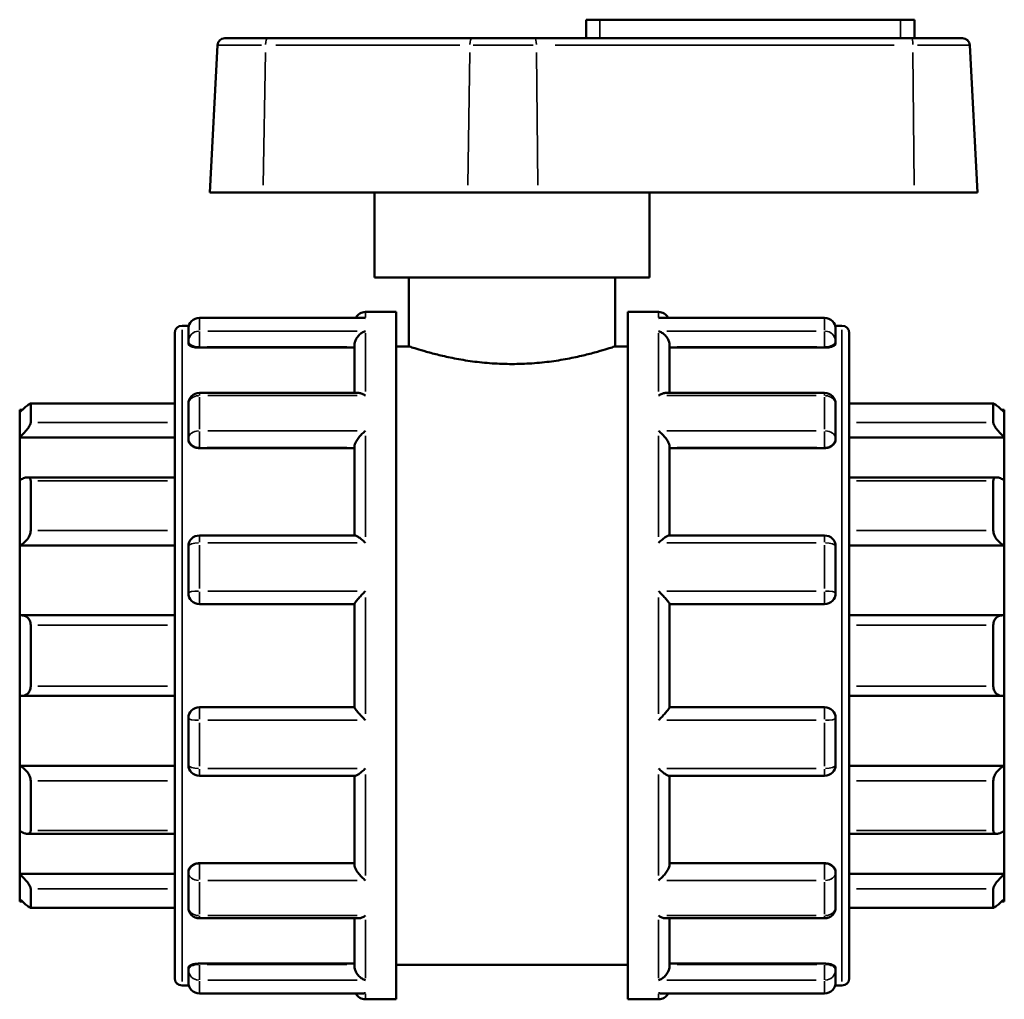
# Model space of a CAD drawing. Header units: millimetres. Extents: x -8 to 900, y -254 to 651.
# Tile 8 of 10: x 304 to 473, y 212 to 380. Entities that reach past the tile are written whole.
import ezdxf

# ---------------------------------------------------------------- set-up
doc = ezdxf.new("R2010")
doc.units = ezdxf.units.MM
doc.layers.add('Visible (ANSI)', color=7, linetype='Continuous', lineweight=50)
doc.layers.add('Visible Narrow (ANSI)', color=7, linetype='Continuous', lineweight=35)

msp = doc.modelspace()

# ---------------------------------------------------------------- linework, layer by layer
at = {"layer": 'Visible (ANSI)'}
for p, q in [((403.684, 380.107), (401.324, 380.107)), ((401.324, 376.927), (401.324, 380.107)), ((403.684, 380.107), (455.284, 380.107)), ((457.644, 380.107), (455.284, 380.107)), ((457.644, 376.927), (457.644, 380.107)), ((339.28, 376.927), (346.651, 376.927)), ((381.753, 376.927), (346.651, 376.927)), ((381.753, 376.927), (392.547, 376.927)), ((457.16, 376.927), (392.547, 376.927)), ((457.16, 376.927), (465.888, 376.927)), ((338.021, 375.733), (336.695, 350.427)), ((467.146, 375.733), (468.473, 350.427)), ((345.863, 350.427), (336.695, 350.427)), ((345.863, 350.427), (380.965, 350.427)), ((364.984, 335.827), (364.984, 350.427)), ((393.005, 350.427), (380.965, 350.427)), ((393.005, 350.427), (457.617, 350.427)), ((412.184, 335.827), (412.184, 350.427)), ((468.473, 350.427), (457.617, 350.427)), ((412.184, 335.827), (364.984, 335.827)), ((370.884, 335.827), (370.884, 324.027)), ((406.284, 335.827), (406.284, 324.027)), ((363.434, 329.927), (368.684, 329.927)), ((368.684, 211.927), (368.684, 329.927)), ((408.484, 211.927), (408.484, 329.927)), ((408.484, 329.927), (413.734, 329.927)), ((363.084, 328.908), (334.934, 328.908)), ((442.234, 328.908), (414.084, 328.908)), ((330.684, 215.547), (330.684, 326.307)), ((331.944, 327.567), (333.125, 327.567)), ((333.044, 324.874), (333.044, 327.018)), ((444.042, 327.567), (445.224, 327.567)), ((444.124, 327.018), (444.124, 324.874)), ((446.484, 326.307), (446.484, 215.547)), ((333.044, 324.874), (333.044, 324.459)), ((444.124, 324.459), (444.124, 324.874)), ((334.934, 323.802), (361.544, 323.802)), ((361.544, 316.024), (361.544, 324.224)), ((368.684, 324.027), (370.884, 324.027)), ((406.284, 324.027), (408.484, 324.027)), ((415.624, 316.024), (415.624, 324.224)), ((442.234, 323.802), (415.624, 323.802)), ((362.213, 316.024), (334.934, 316.024)), ((442.234, 316.024), (414.955, 316.024)), ((304.084, 312.665), (304.084, 313.137)), ((304.574, 313.137), (304.084, 313.137)), ((304.084, 308.397), (304.084, 312.665)), ((330.684, 314.231), (305.94, 314.231)), ((305.974, 314.195), (305.974, 310.944)), ((333.044, 308.274), (333.044, 314.134)), ((444.124, 314.134), (444.124, 308.274)), ((471.228, 314.231), (446.484, 314.231)), ((471.194, 310.944), (471.194, 314.195)), ((473.084, 313.137), (472.594, 313.137)), ((473.084, 313.137), (473.084, 312.665)), ((473.084, 312.665), (473.084, 308.397)), ((304.084, 308.397), (330.684, 308.397)), ((304.084, 300.99), (304.084, 308.397)), ((333.044, 308.274), (333.044, 308.035)), ((444.124, 308.035), (444.124, 308.274)), ((473.084, 308.397), (446.484, 308.397)), ((473.084, 308.397), (473.084, 300.99)), ((334.934, 306.564), (361.544, 306.564)), ((361.544, 291.562), (361.544, 306.824)), ((415.624, 291.562), (415.624, 306.824)), ((442.234, 306.564), (415.624, 306.564)), ((304.084, 289.817), (304.084, 300.99)), ((330.684, 301.524), (305.391, 301.524)), ((305.974, 300.919), (305.974, 292.408)), ((471.776, 301.524), (446.484, 301.524)), ((471.194, 292.408), (471.194, 300.919)), ((473.084, 300.99), (473.084, 289.817)), ((361.658, 291.562), (334.934, 291.562)), ((442.234, 291.562), (415.509, 291.562)), ((304.084, 289.817), (330.684, 289.817)), ((304.084, 277.833), (304.084, 289.817)), ((333.044, 281.667), (333.044, 289.672)), ((444.124, 289.672), (444.124, 281.667)), ((473.084, 289.817), (446.484, 289.817)), ((473.084, 289.817), (473.084, 277.833)), ((334.934, 279.777), (361.544, 279.777)), ((361.544, 262.049), (361.544, 279.805)), ((415.624, 262.049), (415.624, 279.805)), ((415.624, 279.777), (442.234, 279.777)), ((304.084, 264.022), (304.084, 277.833)), ((330.684, 277.852), (304.351, 277.852)), ((472.817, 277.852), (446.484, 277.852)), ((473.084, 277.833), (473.084, 264.022)), ((305.974, 276.188), (305.974, 265.667)), ((471.194, 265.667), (471.194, 276.188)), ((304.084, 252.038), (304.084, 264.022)), ((304.351, 264.003), (330.684, 264.003)), ((446.484, 264.003), (472.817, 264.003)), ((473.084, 264.022), (473.084, 252.038)), ((361.544, 262.077), (334.934, 262.077)), ((442.234, 262.077), (415.624, 262.077)), ((333.044, 252.183), (333.044, 260.187)), ((444.124, 260.187), (444.124, 252.183)), ((304.084, 252.038), (330.684, 252.038)), ((304.084, 240.864), (304.084, 252.038)), ((473.084, 252.038), (446.484, 252.038)), ((473.084, 252.038), (473.084, 240.864)), ((334.934, 250.293), (361.658, 250.293)), ((361.544, 235.031), (361.544, 250.293)), ((415.509, 250.293), (442.234, 250.293)), ((415.624, 235.031), (415.624, 250.293)), ((305.974, 249.447), (305.974, 240.935)), ((471.194, 240.935), (471.194, 249.447)), ((304.084, 233.458), (304.084, 240.864)), ((305.391, 240.331), (330.684, 240.331)), ((446.484, 240.331), (471.776, 240.331)), ((473.084, 240.864), (473.084, 233.458)), ((334.934, 235.291), (361.544, 235.291)), ((442.234, 235.291), (415.624, 235.291)), ((304.084, 233.458), (330.684, 233.458)), ((304.084, 229.19), (304.084, 233.458)), ((333.044, 233.82), (333.044, 233.581)), ((333.044, 227.721), (333.044, 233.581)), ((444.124, 233.581), (444.124, 233.82)), ((444.124, 233.581), (444.124, 227.721)), ((473.084, 233.458), (446.484, 233.458)), ((473.084, 233.458), (473.084, 229.19)), ((305.974, 230.911), (305.974, 227.66)), ((471.194, 227.66), (471.194, 230.911)), ((304.084, 228.717), (304.084, 229.19)), ((304.574, 228.717), (304.084, 228.717)), ((473.084, 228.717), (472.594, 228.717)), ((473.084, 229.19), (473.084, 228.717)), ((305.94, 227.624), (330.684, 227.624)), ((446.484, 227.624), (471.228, 227.624)), ((334.934, 225.831), (362.213, 225.831)), ((361.544, 217.631), (361.544, 225.831)), ((414.955, 225.831), (442.234, 225.831)), ((415.624, 217.631), (415.624, 225.831)), ((334.934, 218.053), (361.544, 218.053)), ((442.234, 218.053), (415.624, 218.053)), ((333.044, 217.396), (333.044, 216.981)), ((333.044, 214.836), (333.044, 216.981)), ((368.684, 217.827), (408.484, 217.827)), ((444.124, 216.981), (444.124, 217.396)), ((444.124, 216.981), (444.124, 214.836)), ((331.944, 214.287), (333.125, 214.287)), ((334.934, 212.946), (363.084, 212.946)), ((414.084, 212.946), (442.234, 212.946)), ((444.042, 214.287), (445.224, 214.287)), ((363.434, 211.927), (368.684, 211.927)), ((408.484, 211.927), (413.734, 211.927))]:
    msp.add_line(p, q, dxfattribs=at)
for centre, radius, start, end in [((339.28, 375.667), 1.26, 90, 177), ((465.888, 375.667), 1.26, 3, 90), ((363.434, 328.037), 1.89, 90, 152.55697), ((413.734, 328.037), 1.89, 27.44303, 90), ((334.934, 327.018), 1.89, 90, 180), ((442.234, 327.018), 1.89, 0, 90), ((331.944, 326.307), 1.26, 90, 180), ((445.224, 326.307), 1.26, 0, 90), ((334.934, 314.134), 1.89, 90, 180), ((442.234, 314.134), 1.89, 0, 90), ((334.934, 289.672), 1.89, 90, 180), ((442.234, 289.672), 1.89, 0, 90), ((334.934, 281.667), 1.89, 180, 270), ((442.234, 281.667), 1.89, 270, 0), ((334.934, 260.187), 1.89, 90, 180), ((442.234, 260.187), 1.89, 0, 90), ((334.934, 252.183), 1.89, 180, 270), ((442.234, 252.183), 1.89, 270, 0), ((334.934, 227.721), 1.89, 180, 270), ((442.234, 227.721), 1.89, 270, 0), ((331.944, 215.547), 1.26, 180, 270), ((334.934, 214.836), 1.89, 180, 270), ((442.234, 214.836), 1.89, 270, 0), ((445.224, 215.547), 1.26, 270, 0), ((363.434, 213.817), 1.89, 207.44303, 270), ((413.734, 213.817), 1.89, 270, 332.55697)]:
    msp.add_arc(centre, radius, start, end, dxfattribs=at)
for points, knots in [([(363.434, 328.875), (363.432, 328.875), (363.43, 328.875), (363.313, 328.897), (363.198, 328.908), (363.084, 328.908)], [-0.000876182, -0.000876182, -0.000876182, -0.000876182, 0, 0, 0.049055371, 0.049055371, 0.049055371, 0.049055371]), ([(414.084, 328.908), (413.97, 328.908), (413.855, 328.897), (413.738, 328.875), (413.736, 328.875), (413.734, 328.875)], [0.312147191, 0.312147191, 0.312147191, 0.312147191, 0.360730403, 0.360730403, 0.361598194, 0.361598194, 0.361598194, 0.361598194]), ([(361.544, 324.224), (361.544, 324.39), (361.569, 324.561), (361.668, 324.928), (361.748, 325.117), (361.972, 325.525), (362.13, 325.734), (362.466, 326.09), (362.648, 326.241), (363.027, 326.491), (363.228, 326.59), (363.43, 326.658), (363.432, 326.658), (363.434, 326.659)], [0, 0, 0, 0, 0.05315368, 0.05315368, 0.11416315, 0.11416315, 0.19541368, 0.19541368, 0.27605031, 0.27605031, 0.3607304, 0.3607304, 0.36159819, 0.36159819, 0.36159819, 0.36159819]), ([(413.734, 326.659), (413.736, 326.658), (413.738, 326.658), (413.937, 326.591), (414.134, 326.494), (414.508, 326.25), (414.687, 326.103), (415.024, 325.752), (415.184, 325.543), (415.413, 325.133), (415.494, 324.944), (415.596, 324.576), (415.622, 324.405), (415.624, 324.233), (415.624, 324.228), (415.624, 324.224)], [-0.00087618, -0.00087618, -0.00087618, -0.00087618, 0, 0, 0.08405627, 0.08405627, 0.16422341, 0.16422341, 0.24701336, 0.24701336, 0.30899964, 0.30899964, 0.36272742, 0.36272742, 0.36420009, 0.36420009, 0.36420009, 0.36420009]), ([(334.934, 323.802), (334.697, 323.802), (334.444, 323.819), (333.98, 323.888), (333.768, 323.94), (333.431, 324.059), (333.285, 324.134), (333.091, 324.294), (333.044, 324.38), (333.044, 324.459)], [0, 0, 0, 0, 0.07111353, 0.07111353, 0.14222706, 0.14222706, 0.2146285, 0.2146285, 0.28702994, 0.28702994, 0.28702994, 0.28702994]), ([(406.284, 324.027), (406.284, 324.027), (406.176, 323.991), (405.724, 323.843), (405.38, 323.731), (404.474, 323.45), (403.911, 323.281), (402.615, 322.916), (401.88, 322.721), (400.319, 322.342), (399.436, 322.145), (397.512, 321.772), (396.47, 321.596), (394.292, 321.303), (393.155, 321.186), (390.861, 321.029), (389.705, 320.991), (387.463, 320.991), (386.307, 321.029), (384.013, 321.186), (382.875, 321.303), (380.698, 321.596), (379.656, 321.772), (377.732, 322.145), (376.849, 322.342), (375.287, 322.721), (374.553, 322.916), (373.257, 323.281), (372.694, 323.45), (371.788, 323.731), (371.444, 323.843), (370.992, 323.991), (370.884, 324.027), (370.884, 324.027)], [2.6893385, 2.6893385, 2.6893385, 2.6893385, 3.0254279, 3.0254279, 3.3615172, 3.3615172, 3.6976065, 3.6976065, 4.0336959, 4.0336959, 4.3699412, 4.3699412, 4.7061865, 4.7061865, 5.0424317, 5.0424317, 5.378677, 5.378677, 5.7149223, 5.7149223, 6.0511676, 6.0511676, 6.3874129, 6.3874129, 6.7236582, 6.7236582, 7.0597475, 7.0597475, 7.3958369, 7.3958369, 7.7319262, 7.7319262, 8.0680156, 8.0680156, 8.0680156, 8.0680156]), ([(444.124, 324.459), (444.124, 324.38), (444.077, 324.294), (443.883, 324.134), (443.736, 324.059), (443.399, 323.94), (443.188, 323.888), (442.724, 323.819), (442.471, 323.802), (442.234, 323.802)], [0.28784907, 0.28784907, 0.28784907, 0.28784907, 0.36025051, 0.36025051, 0.43265195, 0.43265195, 0.50376548, 0.50376548, 0.57487901, 0.57487901, 0.57487901, 0.57487901]), ([(363.434, 315.564), (363.432, 315.565), (363.43, 315.566), (363.231, 315.698), (363.034, 315.805), (362.66, 315.956), (362.481, 316.005), (362.281, 316.022), (362.247, 316.024), (362.213, 316.024)], [-0.00087618, -0.00087618, -0.00087618, -0.00087618, 0, 0, 0.08405627, 0.08405627, 0.16422341, 0.16422341, 0.18092132, 0.18092132, 0.18092132, 0.18092132]), ([(414.955, 316.024), (414.927, 316.024), (414.898, 316.023), (414.702, 316.008), (414.52, 315.96), (414.141, 315.808), (413.94, 315.7), (413.738, 315.566), (413.736, 315.565), (413.734, 315.564)], [0.18154351, 0.18154351, 0.18154351, 0.18154351, 0.19541368, 0.19541368, 0.27605031, 0.27605031, 0.3607304, 0.3607304, 0.36159819, 0.36159819, 0.36159819, 0.36159819]), ([(304.084, 312.665), (304.303, 312.88), (304.537, 313.105), (304.998, 313.533), (305.224, 313.733), (305.565, 314.013), (305.712, 314.123), (305.865, 314.211), (305.906, 314.228), (305.96, 314.233), (305.974, 314.221), (305.974, 314.195)], [0.67957108, 0.67957108, 0.67957108, 0.67957108, 0.77142148, 0.77142148, 0.86922899, 0.86922899, 0.94961522, 0.94961522, 0.98980834, 0.98980834, 1.03000146, 1.03000146, 1.03000146, 1.03000146]), ([(471.194, 314.195), (471.194, 314.221), (471.208, 314.233), (471.262, 314.228), (471.302, 314.211), (471.456, 314.123), (471.603, 314.013), (471.943, 313.733), (472.169, 313.533), (472.631, 313.105), (472.865, 312.88), (473.084, 312.665)], [0.35638748, 0.35638748, 0.35638748, 0.35638748, 0.3965806, 0.3965806, 0.43677371, 0.43677371, 0.51715995, 0.51715995, 0.61496745, 0.61496745, 0.70681786, 0.70681786, 0.70681786, 0.70681786]), ([(305.974, 310.944), (305.974, 310.888), (305.96, 310.818), (305.906, 310.656), (305.865, 310.565), (305.712, 310.271), (305.565, 310.048), (305.224, 309.587), (304.998, 309.318), (304.537, 308.821), (304.303, 308.593), (304.084, 308.397)], [0.35638748, 0.35638748, 0.35638748, 0.35638748, 0.3965806, 0.3965806, 0.43677371, 0.43677371, 0.51715995, 0.51715995, 0.61496745, 0.61496745, 0.70681786, 0.70681786, 0.70681786, 0.70681786]), ([(361.544, 306.824), (361.544, 306.938), (361.569, 307.068), (361.668, 307.371), (361.748, 307.543), (361.972, 307.943), (362.13, 308.171), (362.466, 308.597), (362.648, 308.798), (363.027, 309.175), (363.228, 309.351), (363.43, 309.507), (363.432, 309.508), (363.434, 309.51)], [0, 0, 0, 0, 0.05315368, 0.05315368, 0.11416315, 0.11416315, 0.19541368, 0.19541368, 0.27605031, 0.27605031, 0.3607304, 0.3607304, 0.36159819, 0.36159819, 0.36159819, 0.36159819]), ([(413.734, 309.51), (413.736, 309.508), (413.738, 309.507), (413.937, 309.354), (414.134, 309.181), (414.508, 308.811), (414.687, 308.614), (415.024, 308.191), (415.184, 307.962), (415.413, 307.558), (415.494, 307.385), (415.596, 307.079), (415.622, 306.948), (415.624, 306.83), (415.624, 306.827), (415.624, 306.824)], [-0.00087618, -0.00087618, -0.00087618, -0.00087618, 0, 0, 0.08405627, 0.08405627, 0.16422341, 0.16422341, 0.24701336, 0.24701336, 0.30899964, 0.30899964, 0.36272742, 0.36272742, 0.36420009, 0.36420009, 0.36420009, 0.36420009]), ([(473.084, 308.397), (472.865, 308.593), (472.631, 308.821), (472.169, 309.318), (471.943, 309.587), (471.603, 310.048), (471.456, 310.271), (471.302, 310.565), (471.262, 310.656), (471.208, 310.818), (471.194, 310.888), (471.194, 310.944)], [0.67957108, 0.67957108, 0.67957108, 0.67957108, 0.77142148, 0.77142148, 0.86922899, 0.86922899, 0.94961522, 0.94961522, 0.98980834, 0.98980834, 1.03000146, 1.03000146, 1.03000146, 1.03000146]), ([(334.934, 306.564), (334.697, 306.564), (334.444, 306.601), (333.98, 306.752), (333.768, 306.865), (333.431, 307.127), (333.285, 307.294), (333.091, 307.657), (333.044, 307.852), (333.044, 308.035)], [0, 0, 0, 0, 0.07111353, 0.07111353, 0.14222706, 0.14222706, 0.2146285, 0.2146285, 0.28702994, 0.28702994, 0.28702994, 0.28702994]), ([(444.124, 308.035), (444.124, 307.852), (444.077, 307.657), (443.883, 307.294), (443.736, 307.127), (443.399, 306.865), (443.188, 306.752), (442.724, 306.601), (442.471, 306.564), (442.234, 306.564)], [0.28784907, 0.28784907, 0.28784907, 0.28784907, 0.36025051, 0.36025051, 0.43265195, 0.43265195, 0.50376548, 0.50376548, 0.57487901, 0.57487901, 0.57487901, 0.57487901]), ([(304.084, 300.99), (304.303, 301.143), (304.537, 301.278), (304.998, 301.473), (305.224, 301.528), (305.565, 301.52), (305.712, 301.476), (305.865, 301.324), (305.906, 301.26), (305.96, 301.107), (305.974, 301.018), (305.974, 300.919)], [0.67957108, 0.67957108, 0.67957108, 0.67957108, 0.77142148, 0.77142148, 0.86922899, 0.86922899, 0.94961522, 0.94961522, 0.98980834, 0.98980834, 1.03000146, 1.03000146, 1.03000146, 1.03000146]), ([(471.194, 300.919), (471.194, 301.018), (471.208, 301.107), (471.262, 301.26), (471.302, 301.324), (471.456, 301.476), (471.603, 301.52), (471.943, 301.528), (472.169, 301.473), (472.631, 301.278), (472.865, 301.143), (473.084, 300.99)], [0.35638748, 0.35638748, 0.35638748, 0.35638748, 0.3965806, 0.3965806, 0.43677371, 0.43677371, 0.51715995, 0.51715995, 0.61496745, 0.61496745, 0.70681786, 0.70681786, 0.70681786, 0.70681786]), ([(305.974, 292.408), (305.974, 292.291), (305.96, 292.166), (305.906, 291.91), (305.865, 291.779), (305.712, 291.391), (305.565, 291.14), (305.224, 290.675), (304.998, 290.439), (304.537, 290.064), (304.303, 289.919), (304.084, 289.817)], [0.35638748, 0.35638748, 0.35638748, 0.35638748, 0.3965806, 0.3965806, 0.43677371, 0.43677371, 0.51715995, 0.51715995, 0.61496745, 0.61496745, 0.70681786, 0.70681786, 0.70681786, 0.70681786]), ([(473.084, 289.817), (472.865, 289.919), (472.631, 290.064), (472.169, 290.439), (471.943, 290.675), (471.603, 291.14), (471.456, 291.391), (471.302, 291.779), (471.262, 291.91), (471.208, 292.166), (471.194, 292.291), (471.194, 292.408)], [0.67957108, 0.67957108, 0.67957108, 0.67957108, 0.77142148, 0.77142148, 0.86922899, 0.86922899, 0.94961522, 0.94961522, 0.98980834, 0.98980834, 1.03000146, 1.03000146, 1.03000146, 1.03000146]), ([(363.434, 290.292), (363.432, 290.294), (363.43, 290.296), (363.231, 290.486), (363.034, 290.665), (362.66, 290.982), (362.481, 291.122), (362.144, 291.359), (361.984, 291.456), (361.777, 291.544), (361.71, 291.562), (361.658, 291.562)], [-0.00087618, -0.00087618, -0.00087618, -0.00087618, 0, 0, 0.08405627, 0.08405627, 0.16422341, 0.16422341, 0.24701336, 0.24701336, 0.29556693, 0.29556693, 0.29556693, 0.29556693]), ([(415.509, 291.562), (415.46, 291.562), (415.397, 291.545), (415.195, 291.462), (415.038, 291.368), (414.702, 291.134), (414.52, 290.992), (414.141, 290.672), (413.94, 290.49), (413.738, 290.296), (413.736, 290.294), (413.734, 290.292)], [0.0679888, 0.0679888, 0.0679888, 0.0679888, 0.11416315, 0.11416315, 0.19541368, 0.19541368, 0.27605031, 0.27605031, 0.3607304, 0.3607304, 0.36159819, 0.36159819, 0.36159819, 0.36159819]), ([(361.544, 279.805), (361.544, 279.836), (361.569, 279.89), (361.668, 280.05), (361.748, 280.158), (361.972, 280.443), (362.13, 280.628), (362.466, 281.01), (362.648, 281.208), (363.027, 281.61), (363.228, 281.817), (363.43, 282.019), (363.432, 282.021), (363.434, 282.023)], [0, 0, 0, 0, 0.05315368, 0.05315368, 0.11416315, 0.11416315, 0.19541368, 0.19541368, 0.27605031, 0.27605031, 0.3607304, 0.3607304, 0.36159819, 0.36159819, 0.36159819, 0.36159819]), ([(413.734, 282.023), (413.736, 282.021), (413.738, 282.019), (413.937, 281.82), (414.134, 281.617), (414.508, 281.221), (414.687, 281.026), (415.024, 280.645), (415.184, 280.457), (415.413, 280.168), (415.494, 280.058), (415.596, 279.895), (415.622, 279.84), (415.624, 279.807), (415.624, 279.806), (415.624, 279.805)], [-0.00087618, -0.00087618, -0.00087618, -0.00087618, 0, 0, 0.08405627, 0.08405627, 0.16422341, 0.16422341, 0.24701336, 0.24701336, 0.30899964, 0.30899964, 0.36272742, 0.36272742, 0.36420009, 0.36420009, 0.36420009, 0.36420009]), ([(304.084, 277.833), (304.303, 277.864), (304.537, 277.858), (304.998, 277.747), (305.224, 277.634), (305.565, 277.343), (305.712, 277.16), (305.865, 276.827), (305.906, 276.706), (305.96, 276.453), (305.974, 276.321), (305.974, 276.188)], [0.67957108, 0.67957108, 0.67957108, 0.67957108, 0.77142148, 0.77142148, 0.86922899, 0.86922899, 0.94961522, 0.94961522, 0.98980834, 0.98980834, 1.03000146, 1.03000146, 1.03000146, 1.03000146]), ([(471.194, 276.188), (471.194, 276.321), (471.208, 276.453), (471.262, 276.706), (471.302, 276.827), (471.456, 277.16), (471.603, 277.343), (471.943, 277.634), (472.169, 277.747), (472.631, 277.858), (472.865, 277.864), (473.084, 277.833)], [0.35638748, 0.35638748, 0.35638748, 0.35638748, 0.3965806, 0.3965806, 0.43677371, 0.43677371, 0.51715995, 0.51715995, 0.61496745, 0.61496745, 0.70681786, 0.70681786, 0.70681786, 0.70681786]), ([(305.974, 265.667), (305.974, 265.534), (305.96, 265.402), (305.906, 265.149), (305.865, 265.028), (305.712, 264.695), (305.565, 264.512), (305.224, 264.22), (304.998, 264.108), (304.537, 263.996), (304.303, 263.991), (304.084, 264.022)], [0.35638748, 0.35638748, 0.35638748, 0.35638748, 0.3965806, 0.3965806, 0.43677371, 0.43677371, 0.51715995, 0.51715995, 0.61496745, 0.61496745, 0.70681786, 0.70681786, 0.70681786, 0.70681786]), ([(473.084, 264.022), (472.865, 263.991), (472.631, 263.996), (472.169, 264.108), (471.943, 264.22), (471.603, 264.512), (471.456, 264.695), (471.302, 265.028), (471.262, 265.149), (471.208, 265.402), (471.194, 265.534), (471.194, 265.667)], [0.67957108, 0.67957108, 0.67957108, 0.67957108, 0.77142148, 0.77142148, 0.86922899, 0.86922899, 0.94961522, 0.94961522, 0.98980834, 0.98980834, 1.03000146, 1.03000146, 1.03000146, 1.03000146]), ([(363.434, 259.832), (363.432, 259.834), (363.43, 259.836), (363.231, 260.034), (363.034, 260.238), (362.66, 260.634), (362.481, 260.829), (362.144, 261.21), (361.984, 261.398), (361.755, 261.687), (361.674, 261.797), (361.572, 261.959), (361.545, 262.015), (361.544, 262.048), (361.544, 262.048), (361.544, 262.049)], [-0.00087618, -0.00087618, -0.00087618, -0.00087618, 0, 0, 0.08405627, 0.08405627, 0.16422341, 0.16422341, 0.24701336, 0.24701336, 0.30899964, 0.30899964, 0.36272742, 0.36272742, 0.36420009, 0.36420009, 0.36420009, 0.36420009]), ([(415.624, 262.049), (415.624, 262.019), (415.599, 261.965), (415.5, 261.805), (415.42, 261.697), (415.195, 261.412), (415.038, 261.226), (414.702, 260.845), (414.52, 260.647), (414.141, 260.245), (413.94, 260.038), (413.738, 259.836), (413.736, 259.834), (413.734, 259.832)], [0, 0, 0, 0, 0.05315368, 0.05315368, 0.11416315, 0.11416315, 0.19541368, 0.19541368, 0.27605031, 0.27605031, 0.3607304, 0.3607304, 0.36159819, 0.36159819, 0.36159819, 0.36159819]), ([(304.084, 252.038), (304.303, 251.936), (304.537, 251.791), (304.998, 251.415), (305.224, 251.179), (305.565, 250.714), (305.712, 250.464), (305.865, 250.076), (305.906, 249.945), (305.96, 249.689), (305.974, 249.564), (305.974, 249.447)], [0.67957108, 0.67957108, 0.67957108, 0.67957108, 0.77142148, 0.77142148, 0.86922899, 0.86922899, 0.94961522, 0.94961522, 0.98980834, 0.98980834, 1.03000146, 1.03000146, 1.03000146, 1.03000146]), ([(471.194, 249.447), (471.194, 249.564), (471.208, 249.689), (471.262, 249.945), (471.302, 250.076), (471.456, 250.464), (471.603, 250.714), (471.943, 251.179), (472.169, 251.415), (472.631, 251.791), (472.865, 251.936), (473.084, 252.038)], [0.35638748, 0.35638748, 0.35638748, 0.35638748, 0.3965806, 0.3965806, 0.43677371, 0.43677371, 0.51715995, 0.51715995, 0.61496745, 0.61496745, 0.70681786, 0.70681786, 0.70681786, 0.70681786]), ([(361.658, 250.293), (361.708, 250.293), (361.771, 250.31), (361.972, 250.393), (362.13, 250.487), (362.466, 250.721), (362.648, 250.863), (363.027, 251.183), (363.228, 251.365), (363.43, 251.559), (363.432, 251.561), (363.434, 251.563)], [0.0679888, 0.0679888, 0.0679888, 0.0679888, 0.11416315, 0.11416315, 0.19541368, 0.19541368, 0.27605031, 0.27605031, 0.3607304, 0.3607304, 0.36159819, 0.36159819, 0.36159819, 0.36159819]), ([(413.734, 251.563), (413.736, 251.561), (413.738, 251.559), (413.937, 251.368), (414.134, 251.189), (414.508, 250.873), (414.687, 250.733), (415.024, 250.496), (415.184, 250.399), (415.391, 250.311), (415.458, 250.293), (415.509, 250.293)], [-0.00087618, -0.00087618, -0.00087618, -0.00087618, 0, 0, 0.08405627, 0.08405627, 0.16422341, 0.16422341, 0.24701336, 0.24701336, 0.29556693, 0.29556693, 0.29556693, 0.29556693]), ([(305.974, 240.935), (305.974, 240.837), (305.96, 240.748), (305.906, 240.595), (305.865, 240.53), (305.712, 240.379), (305.565, 240.334), (305.224, 240.327), (304.998, 240.381), (304.537, 240.577), (304.303, 240.712), (304.084, 240.864)], [0.35638748, 0.35638748, 0.35638748, 0.35638748, 0.3965806, 0.3965806, 0.43677371, 0.43677371, 0.51715995, 0.51715995, 0.61496745, 0.61496745, 0.70681786, 0.70681786, 0.70681786, 0.70681786]), ([(473.084, 240.864), (472.865, 240.712), (472.631, 240.577), (472.169, 240.381), (471.943, 240.327), (471.603, 240.334), (471.456, 240.379), (471.302, 240.53), (471.262, 240.595), (471.208, 240.748), (471.194, 240.837), (471.194, 240.935)], [0.67957108, 0.67957108, 0.67957108, 0.67957108, 0.77142148, 0.77142148, 0.86922899, 0.86922899, 0.94961522, 0.94961522, 0.98980834, 0.98980834, 1.03000146, 1.03000146, 1.03000146, 1.03000146]), ([(333.044, 233.82), (333.044, 234.002), (333.091, 234.198), (333.285, 234.561), (333.431, 234.728), (333.768, 234.99), (333.98, 235.103), (334.444, 235.254), (334.697, 235.291), (334.934, 235.291)], [-0.28702994, -0.28702994, -0.28702994, -0.28702994, -0.2146285, -0.2146285, -0.14222706, -0.14222706, -0.07111353, -0.07111353, 0, 0, 0, 0]), ([(363.434, 232.345), (363.432, 232.346), (363.43, 232.348), (363.231, 232.501), (363.034, 232.674), (362.66, 233.044), (362.481, 233.241), (362.144, 233.664), (361.984, 233.893), (361.755, 234.297), (361.674, 234.47), (361.572, 234.776), (361.545, 234.907), (361.544, 235.025), (361.544, 235.028), (361.544, 235.031)], [-0.00087618, -0.00087618, -0.00087618, -0.00087618, 0, 0, 0.08405627, 0.08405627, 0.16422341, 0.16422341, 0.24701336, 0.24701336, 0.30899964, 0.30899964, 0.36272742, 0.36272742, 0.36420009, 0.36420009, 0.36420009, 0.36420009]), ([(415.624, 235.031), (415.624, 234.917), (415.599, 234.787), (415.5, 234.483), (415.42, 234.312), (415.195, 233.911), (415.038, 233.684), (414.702, 233.258), (414.52, 233.057), (414.141, 232.68), (413.94, 232.504), (413.738, 232.348), (413.736, 232.346), (413.734, 232.345)], [0, 0, 0, 0, 0.05315368, 0.05315368, 0.11416315, 0.11416315, 0.19541368, 0.19541368, 0.27605031, 0.27605031, 0.3607304, 0.3607304, 0.36159819, 0.36159819, 0.36159819, 0.36159819]), ([(442.234, 235.291), (442.471, 235.291), (442.724, 235.254), (443.188, 235.103), (443.399, 234.99), (443.736, 234.728), (443.883, 234.561), (444.077, 234.198), (444.124, 234.002), (444.124, 233.82)], [0.57487901, 0.57487901, 0.57487901, 0.57487901, 0.64599254, 0.64599254, 0.71710607, 0.71710607, 0.78950751, 0.78950751, 0.86190895, 0.86190895, 0.86190895, 0.86190895]), ([(304.084, 233.458), (304.303, 233.262), (304.537, 233.033), (304.998, 232.537), (305.224, 232.267), (305.565, 231.807), (305.712, 231.584), (305.865, 231.29), (305.906, 231.198), (305.96, 231.037), (305.974, 230.967), (305.974, 230.911)], [0.67957108, 0.67957108, 0.67957108, 0.67957108, 0.77142148, 0.77142148, 0.86922899, 0.86922899, 0.94961522, 0.94961522, 0.98980834, 0.98980834, 1.03000146, 1.03000146, 1.03000146, 1.03000146]), ([(471.194, 230.911), (471.194, 230.967), (471.208, 231.037), (471.262, 231.198), (471.302, 231.29), (471.456, 231.584), (471.603, 231.807), (471.943, 232.267), (472.169, 232.537), (472.631, 233.033), (472.865, 233.262), (473.084, 233.458)], [0.35638748, 0.35638748, 0.35638748, 0.35638748, 0.3965806, 0.3965806, 0.43677371, 0.43677371, 0.51715995, 0.51715995, 0.61496745, 0.61496745, 0.70681786, 0.70681786, 0.70681786, 0.70681786]), ([(305.974, 227.66), (305.974, 227.634), (305.96, 227.622), (305.906, 227.627), (305.865, 227.644), (305.712, 227.732), (305.565, 227.842), (305.224, 228.122), (304.998, 228.322), (304.537, 228.75), (304.303, 228.975), (304.084, 229.19)], [0.35638748, 0.35638748, 0.35638748, 0.35638748, 0.3965806, 0.3965806, 0.43677371, 0.43677371, 0.51715995, 0.51715995, 0.61496745, 0.61496745, 0.70681786, 0.70681786, 0.70681786, 0.70681786]), ([(473.084, 229.19), (472.865, 228.975), (472.631, 228.75), (472.169, 228.322), (471.943, 228.122), (471.603, 227.842), (471.456, 227.732), (471.302, 227.644), (471.262, 227.627), (471.208, 227.622), (471.194, 227.634), (471.194, 227.66)], [0.67957108, 0.67957108, 0.67957108, 0.67957108, 0.77142148, 0.77142148, 0.86922899, 0.86922899, 0.94961522, 0.94961522, 0.98980834, 0.98980834, 1.03000146, 1.03000146, 1.03000146, 1.03000146]), ([(362.213, 225.831), (362.241, 225.831), (362.27, 225.832), (362.466, 225.847), (362.648, 225.894), (363.027, 226.047), (363.228, 226.155), (363.43, 226.289), (363.432, 226.29), (363.434, 226.291)], [0.18154351, 0.18154351, 0.18154351, 0.18154351, 0.19541368, 0.19541368, 0.27605031, 0.27605031, 0.3607304, 0.3607304, 0.36159819, 0.36159819, 0.36159819, 0.36159819]), ([(413.734, 226.291), (413.736, 226.29), (413.738, 226.289), (413.937, 226.157), (414.134, 226.05), (414.508, 225.899), (414.687, 225.85), (414.887, 225.833), (414.921, 225.831), (414.955, 225.831)], [-0.00087618, -0.00087618, -0.00087618, -0.00087618, 0, 0, 0.08405627, 0.08405627, 0.16422341, 0.16422341, 0.18092132, 0.18092132, 0.18092132, 0.18092132]), ([(333.044, 217.396), (333.044, 217.474), (333.091, 217.56), (333.285, 217.721), (333.431, 217.796), (333.768, 217.915), (333.98, 217.967), (334.444, 218.036), (334.697, 218.053), (334.934, 218.053)], [-0.28702994, -0.28702994, -0.28702994, -0.28702994, -0.2146285, -0.2146285, -0.14222706, -0.14222706, -0.07111353, -0.07111353, 0, 0, 0, 0]), ([(442.234, 218.053), (442.471, 218.053), (442.724, 218.036), (443.188, 217.967), (443.399, 217.915), (443.736, 217.796), (443.883, 217.721), (444.077, 217.56), (444.124, 217.474), (444.124, 217.396)], [0.57487901, 0.57487901, 0.57487901, 0.57487901, 0.64599254, 0.64599254, 0.71710607, 0.71710607, 0.78950751, 0.78950751, 0.86190895, 0.86190895, 0.86190895, 0.86190895]), ([(363.434, 215.196), (363.432, 215.196), (363.43, 215.197), (363.231, 215.264), (363.034, 215.36), (362.66, 215.605), (362.481, 215.751), (362.144, 216.103), (361.984, 216.312), (361.755, 216.722), (361.674, 216.911), (361.572, 217.279), (361.545, 217.45), (361.544, 217.622), (361.544, 217.626), (361.544, 217.631)], [-0.00087618, -0.00087618, -0.00087618, -0.00087618, 0, 0, 0.08405627, 0.08405627, 0.16422341, 0.16422341, 0.24701336, 0.24701336, 0.30899964, 0.30899964, 0.36272742, 0.36272742, 0.36420009, 0.36420009, 0.36420009, 0.36420009]), ([(415.624, 217.631), (415.624, 217.465), (415.599, 217.293), (415.5, 216.927), (415.42, 216.738), (415.195, 216.329), (415.038, 216.121), (414.702, 215.764), (414.52, 215.614), (414.141, 215.364), (413.94, 215.265), (413.738, 215.197), (413.736, 215.196), (413.734, 215.196)], [0, 0, 0, 0, 0.05315368, 0.05315368, 0.11416315, 0.11416315, 0.19541368, 0.19541368, 0.27605031, 0.27605031, 0.3607304, 0.3607304, 0.36159819, 0.36159819, 0.36159819, 0.36159819]), ([(363.084, 212.946), (363.198, 212.946), (363.313, 212.957), (363.43, 212.979), (363.432, 212.98), (363.434, 212.98)], [0.312147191, 0.312147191, 0.312147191, 0.312147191, 0.360730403, 0.360730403, 0.361598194, 0.361598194, 0.361598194, 0.361598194]), ([(413.734, 212.98), (413.736, 212.98), (413.738, 212.979), (413.855, 212.957), (413.97, 212.946), (414.084, 212.946)], [-0.000876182, -0.000876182, -0.000876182, -0.000876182, 0, 0, 0.049055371, 0.049055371, 0.049055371, 0.049055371])]:
    msp.add_open_spline(points, degree=3, knots=knots, dxfattribs=at)
at = {"layer": 'Visible Narrow (ANSI)'}
for p, q in [((403.684, 377.086), (403.684, 379.948)), ((455.284, 377.086), (455.284, 379.948)), ((345.562, 375.733), (338.045, 375.733)), ((348.022, 375.733), (379.614, 375.733)), ((392.201, 375.733), (381.921, 375.733)), ((396.001, 375.733), (454.152, 375.733)), ((467.118, 375.733), (458.19, 375.733)), ((346.247, 374.468), (345.883, 351.693)), ((381.349, 374.468), (380.985, 351.693)), ((392.782, 374.468), (392.993, 351.693)), ((457.394, 374.468), (457.605, 351.693)), ((363.434, 329.925), (363.434, 328.977)), ((413.734, 328.977), (413.734, 329.925)), ((334.934, 328.878), (334.934, 328.908)), ((334.934, 328.793), (334.934, 326.798)), ((336.359, 328.875), (362.009, 328.875)), ((415.159, 328.875), (440.809, 328.875)), ((442.234, 328.908), (442.234, 328.878)), ((442.234, 326.798), (442.234, 328.793)), ((331.944, 326.87), (331.944, 214.985)), ((334.934, 324.076), (334.934, 326.598)), ((362.009, 326.659), (336.359, 326.659)), ((363.434, 326.283), (363.434, 316.285)), ((413.734, 316.285), (413.734, 326.283)), ((440.809, 326.659), (415.159, 326.659)), ((442.234, 326.598), (442.234, 324.076)), ((445.224, 214.985), (445.224, 326.87)), ((334.934, 323.808), (334.934, 323.922)), ((336.264, 323.929), (360.213, 323.929)), ((416.954, 323.929), (440.903, 323.929)), ((442.234, 323.922), (442.234, 323.808)), ((334.934, 315.607), (334.934, 316.022)), ((334.934, 315.282), (334.934, 309.833)), ((336.359, 315.564), (362.009, 315.564)), ((415.159, 315.564), (440.809, 315.564)), ((442.234, 316.022), (442.234, 315.607)), ((442.234, 309.833), (442.234, 315.282)), ((307.209, 314.195), (329.448, 314.195)), ((447.719, 314.195), (469.958, 314.195)), ((329.448, 310.944), (307.209, 310.944)), ((334.934, 306.727), (334.934, 309.38)), ((362.009, 309.51), (336.359, 309.51)), ((440.809, 309.51), (415.159, 309.51)), ((442.234, 309.38), (442.234, 306.727)), ((469.958, 310.944), (447.719, 310.944)), ((363.434, 308.659), (363.434, 291.343)), ((413.734, 291.343), (413.734, 308.659)), ((334.934, 306.568), (334.934, 306.634)), ((336.264, 306.637), (360.213, 306.637)), ((416.954, 306.637), (440.903, 306.637)), ((442.234, 306.634), (442.234, 306.568)), ((307.209, 300.919), (329.448, 300.919)), ((447.719, 300.919), (469.958, 300.919)), ((329.448, 292.408), (307.209, 292.408)), ((469.958, 292.408), (447.719, 292.408)), ((334.934, 290.401), (334.934, 291.558)), ((442.234, 291.558), (442.234, 290.401)), ((334.934, 289.887), (334.934, 282.443)), ((336.359, 290.292), (362.009, 290.292)), ((415.159, 290.292), (440.809, 290.292)), ((442.234, 282.443), (442.234, 289.887)), ((334.934, 279.785), (334.934, 281.858)), ((362.009, 282.023), (336.359, 282.023)), ((363.434, 280.925), (363.434, 260.93)), ((413.734, 260.93), (413.734, 280.925)), ((440.809, 282.023), (415.159, 282.023)), ((442.234, 281.858), (442.234, 279.785)), ((307.209, 276.188), (329.448, 276.188)), ((447.719, 276.188), (469.958, 276.188)), ((329.448, 265.667), (307.209, 265.667)), ((469.958, 265.667), (447.719, 265.667)), ((334.934, 259.996), (334.934, 262.07)), ((442.234, 262.07), (442.234, 259.996)), ((334.934, 259.411), (334.934, 251.968)), ((336.359, 259.832), (362.009, 259.832)), ((415.159, 259.832), (440.809, 259.832)), ((442.234, 251.968), (442.234, 259.411)), ((334.934, 250.297), (334.934, 251.454)), ((362.009, 251.563), (336.359, 251.563)), ((363.434, 250.512), (363.434, 233.196)), ((413.734, 233.196), (413.734, 250.512)), ((440.809, 251.563), (415.159, 251.563)), ((442.234, 251.454), (442.234, 250.297)), ((307.209, 249.447), (329.448, 249.447)), ((447.719, 249.447), (469.958, 249.447)), ((329.448, 240.935), (307.209, 240.935)), ((469.958, 240.935), (447.719, 240.935)), ((334.934, 235.221), (334.934, 235.287)), ((334.934, 232.475), (334.934, 235.128)), ((360.213, 235.218), (336.264, 235.218)), ((440.903, 235.218), (416.954, 235.218)), ((442.234, 235.287), (442.234, 235.221)), ((442.234, 235.128), (442.234, 232.475)), ((334.934, 232.022), (334.934, 226.573)), ((336.359, 232.345), (362.009, 232.345)), ((415.159, 232.345), (440.809, 232.345)), ((442.234, 226.573), (442.234, 232.022)), ((307.209, 230.911), (329.448, 230.911)), ((447.719, 230.911), (469.958, 230.911)), ((329.448, 227.66), (307.209, 227.66)), ((469.958, 227.66), (447.719, 227.66)), ((334.934, 225.832), (334.934, 226.248)), ((362.009, 226.291), (336.359, 226.291)), ((363.434, 225.569), (363.434, 215.572)), ((413.734, 215.572), (413.734, 225.569)), ((440.809, 226.291), (415.159, 226.291)), ((442.234, 226.248), (442.234, 225.832)), ((334.934, 217.932), (334.934, 218.047)), ((442.234, 218.047), (442.234, 217.932)), ((334.934, 215.257), (334.934, 217.779)), ((360.213, 217.926), (336.264, 217.926)), ((440.903, 217.926), (416.954, 217.926)), ((442.234, 217.779), (442.234, 215.257)), ((334.934, 215.057), (334.934, 213.062)), ((336.359, 215.196), (362.009, 215.196)), ((415.159, 215.196), (440.809, 215.196)), ((442.234, 213.062), (442.234, 215.057)), ((334.934, 212.946), (334.934, 212.977)), ((362.009, 212.98), (336.359, 212.98)), ((440.809, 212.98), (415.159, 212.98)), ((442.234, 212.977), (442.234, 212.946)), ((363.434, 212.878), (363.434, 211.93)), ((413.734, 211.93), (413.734, 212.878))]:
    msp.add_line(p, q, dxfattribs=at)
for centre, major_axis, ratio, start_param, end_param in [((346.651, 375.667), (0, 1.26), 0.3049096, 0.0759218, 1.4425146), ((381.753, 375.667), (0, 1.26), 0.3049096, 0.0759218, 1.4425146), ((392.547, 375.667), (0, 1.26), 0.1769115, 4.8406707, 6.2072635), ((457.16, 375.667), (0, 1.26), 0.1769115, 4.8406707, 6.2072635), ((334.934, 327.018), (-1.89, 0), 0.9821579, 4.7909288, 6.2046455), ((442.234, 327.018), (1.89, 0), 0.9821579, 0.0785398, 1.4922565), ((334.934, 324.874), (-1.89, 0), 0.9446028, 4.7909288, 6.2046455), ((442.234, 324.874), (1.89, 0), 0.9446028, 0.0785398, 1.4922565), ((334.934, 324.874), (-1.89, 0), 0.5, 0.0785398, 1.4922565), ((442.234, 324.874), (1.89, 0), 0.5, 4.7909288, 6.2046455), ((334.934, 314.134), (-1.89, 0), 0.7565446, 4.7909288, 6.2046455), ((442.234, 314.134), (1.89, 0), 0.7565446, 0.0785398, 1.4922565), ((334.934, 308.274), (-1.89, 0), 0.6539421, 4.7909288, 6.2046455), ((442.234, 308.274), (1.89, 0), 0.6539421, 0.0785398, 1.4922565), ((334.934, 308.274), (-1.89, 0), 0.8660254, 0.0785398, 1.4922565), ((442.234, 308.274), (1.89, 0), 0.8660254, 4.7909288, 6.2046455), ((334.934, 289.672), (-1.89, 0), 0.3282158, 4.7909288, 6.2046455), ((442.234, 289.672), (1.89, 0), 0.3282158, 0.0785398, 1.4922565), ((334.934, 281.667), (-1.89, 0), 0.1880581, 4.7909288, 6.2046455), ((442.234, 281.667), (1.89, 0), 0.1880581, 0.0785398, 1.4922565), ((334.934, 260.187), (-1.89, 0), 0.1880581, 0.0785398, 1.4922565), ((442.234, 260.187), (1.89, 0), 0.1880581, 4.7909288, 6.2046455), ((334.934, 252.183), (-1.89, 0), 0.3282158, 0.0785398, 1.4922565), ((442.234, 252.183), (1.89, 0), 0.3282158, 4.7909288, 6.2046455), ((334.934, 233.581), (-1.89, 0), 0.8660254, 4.7909288, 6.2046455), ((442.234, 233.581), (1.89, 0), 0.8660254, 0.0785398, 1.4922565), ((334.934, 233.581), (-1.89, 0), 0.6539421, 0.0785398, 1.4922565), ((442.234, 233.581), (1.89, 0), 0.6539421, 4.7909288, 6.2046455), ((334.934, 227.721), (-1.89, 0), 0.7565446, 0.0785398, 1.4922565), ((442.234, 227.721), (1.89, 0), 0.7565446, 4.7909288, 6.2046455), ((334.934, 216.981), (-1.89, 0), 0.5, 4.7909288, 6.2046455), ((334.934, 216.981), (-1.89, 0), 0.9446028, 0.0785398, 1.4922565), ((442.234, 216.981), (1.89, 0), 0.5, 0.0785398, 1.4922565), ((442.234, 216.981), (1.89, 0), 0.9446028, 4.7909288, 6.2046455), ((334.934, 214.836), (-1.89, 0), 0.9821579, 0.0785398, 1.4922565), ((442.234, 214.836), (1.89, 0), 0.9821579, 4.7909288, 6.2046455)]:
    msp.add_ellipse(centre, major_axis=major_axis, ratio=ratio, start_param=start_param, end_param=end_param, dxfattribs=at)

doc.saveas('drawing.dxf')
